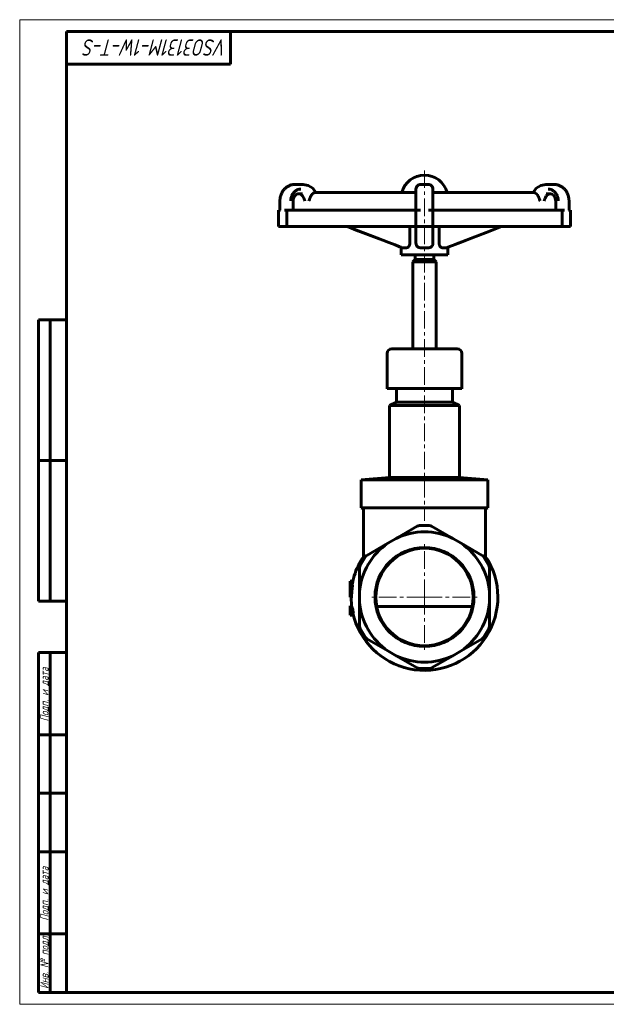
# Model space of a CAD drawing. Header units: millimetres. Extents: x 0 to 594, y 0 to 420.
# Tile 1 of 4: x 0 to 250, y 0 to 420. Entities that reach past the tile are written whole.
import ezdxf

# ---------------------------------------------------------------- set-up
doc = ezdxf.new("R2010")
doc.units = ezdxf.units.MM
for name, pattern in [('K5LT_AXLED', [12, 7.5, -1.5, 1.5, -1.5]), ('K5LT_BASIC', [0]), ('K5LT_THIN', [0])]:
    doc.linetypes.add(name, pattern=pattern)
doc.layers.add('Системный слой (1)', color=251, linetype='Continuous', true_color=0x6c6c6c)
doc.styles.add('KTEXTSTYLE', font='GOST_AU.SHX', dxfattribs={"width": 0.96, "height": 5})

# ---------------------------------------------------------------- blocks, each defined once
blk = doc.blocks.new('U27')
at = {"layer": 'Системный слой (1)', "color": 150, "linetype": 'K5LT_BASIC', "lineweight": 60, "true_color": 0x0080ff}
for p, q in [((144.65, 329.88), (139.85, 331.73)), ((152.46, 326.88), (144.65, 329.88)), ((157.61, 324.91), (152.46, 326.88)), ((160.19, 323.92), (157.61, 324.91)), ((161.47, 323.43), (160.19, 323.92)), ((162.12, 323.18), (161.47, 323.43)), ((162.44, 323.06), (162.12, 323.18)), ((162.6, 323), (162.44, 323.06)), ((162.68, 322.97), (162.6, 323)), ((162.72, 322.95), (162.68, 322.97)), ((162.74, 322.95), (162.72, 322.95)), ((162.75, 322.94), (162.74, 322.95)), ((162.76, 322.94), (162.75, 322.94)), ((162.77, 322.94), (162.76, 322.94)), ((162.78, 322.93), (162.77, 322.94)), ((162.77, 322.94), (162.77, 322.94)), ((162.77, 322.94), (162.77, 322.94)), ((163.28, 322.74), (162.78, 322.93))]:
    blk.add_line(p, q, dxfattribs=at)
blk = doc.blocks.new('U28')
at = {"layer": 'Системный слой (1)', "color": 150, "linetype": 'K5LT_BASIC', "lineweight": 60, "true_color": 0x0080ff}
for p, q in [((224.23, 343.87), (224.66, 344.73)), ((224.66, 344.73), (224.66, 344.74)), ((224.66, 344.74), (224.66, 344.74)), ((224.66, 344.74), (224.66, 344.74)), ((224.66, 344.74), (224.66, 344.74)), ((224.66, 344.74), (224.66, 344.74)), ((224.66, 344.74), (224.67, 344.74)), ((224.67, 344.74), (224.68, 344.75)), ((224.67, 344.74), (224.67, 344.74)), ((224.67, 344.74), (224.67, 344.74)), ((224.67, 344.74), (224.67, 344.74)), ((224.67, 344.74), (224.67, 344.74)), ((224.68, 344.75), (224.69, 344.77)), ((224.69, 344.77), (224.71, 344.8)), ((224.71, 344.8), (224.76, 344.86)), ((224.76, 344.86), (224.85, 344.97)), ((224.85, 344.97), (225.05, 345.18)), ((225.05, 345.18), (225.48, 345.48)), ((225.48, 345.48), (226.3, 345.72)), ((226.3, 345.72), (226.39, 345.73))]:
    blk.add_line(p, q, dxfattribs=at)
blk = doc.blocks.new('U29')
at = {"layer": 'Системный слой (1)', "color": 150, "linetype": 'K5LT_BASIC', "lineweight": 60, "true_color": 0x0080ff}
for start, end in [(150.8291, 167.4828), (192.5555, 29.1121), (180.1674, 188.829)]:
    blk.add_arc((172.76, 173.73), 31.3, start, end, dxfattribs=at)
blk = doc.blocks.new('U30')
at = {"layer": 'Системный слой (1)', "color": 150, "linetype": 'K5LT_BASIC', "lineweight": 60, "true_color": 0x0080ff}
for p, q in [((220.47, 348.08), (222.37, 349.3)), ((222.37, 349.3), (224.54, 349.73)), ((224.54, 349.73), (224.55, 349.73)), ((224.55, 349.73), (224.55, 349.73)), ((219.08, 346.24), (220.47, 348.08))]:
    blk.add_line(p, q, dxfattribs=at)
blk = doc.blocks.new('U31')
at = {"layer": 'Системный слой (1)', "color": 150, "linetype": 'K5LT_BASIC', "lineweight": 60, "true_color": 0x0080ff}
for p, q in [((141.85, 178.6), (141.84, 178.55)), ((141.89, 178.82), (141.85, 178.6)), ((141.9, 178.93), (141.89, 178.82)), ((141.91, 178.98), (141.9, 178.93)), ((141.92, 179.01), (141.91, 178.98)), ((141.97, 179.31), (141.92, 179.02)), ((141.92, 179.02), (141.92, 179.01)), ((142.01, 179.53), (141.97, 179.31)), ((142.03, 179.64), (142.01, 179.53)), ((142.04, 179.7), (142.03, 179.64)), ((142.05, 179.72), (142.04, 179.7)), ((142.16, 180.26), (142.05, 179.74)), ((142.05, 179.74), (142.05, 179.72))]:
    blk.add_line(p, q, dxfattribs=at)
blk = doc.blocks.new('U32')
at = {"layer": 'Системный слой (1)', "color": 150, "linetype": 'K5LT_BASIC', "lineweight": 60, "true_color": 0x0080ff}
for p, q in [((144.35, 330), (139.85, 331.73)), ((148.87, 328.26), (144.35, 330)), ((153.37, 326.53), (148.87, 328.26)), ((159.79, 324.07), (159.78, 324.08)), ((160.55, 323.78), (159.79, 324.07)), ((161.3, 323.5), (160.55, 323.78)), ((162.04, 323.22), (161.3, 323.5))]:
    blk.add_line(p, q, dxfattribs=at)
blk = doc.blocks.new('U33')
at = {"layer": 'Системный слой (1)', "color": 150, "linetype": 'K5LT_BASIC', "lineweight": 60, "true_color": 0x0080ff}
for p, q in [((120.98, 349.73), (120.97, 349.73)), ((123.16, 349.3), (120.98, 349.73)), ((120.98, 349.73), (120.98, 349.73)), ((125.06, 348.08), (123.16, 349.3)), ((126.45, 346.24), (125.06, 348.08))]:
    blk.add_line(p, q, dxfattribs=at)
blk = doc.blocks.new('U34')
at = {"layer": 'Системный слой (1)', "color": 150, "linetype": 'K5LT_BASIC', "lineweight": 60, "true_color": 0x0080ff}
for p, q in [((168.76, 317.73), (172.76, 317.73)), ((172.76, 317.73), (176.76, 317.73))]:
    blk.add_line(p, q, dxfattribs=at)
blk = doc.blocks.new('U35')
at = {"layer": 'Системный слой (1)', "color": 150, "linetype": 'K5LT_BASIC', "lineweight": 60, "true_color": 0x0080ff}
for p, q in [((224.76, 345.73), (226.38, 345.73)), ((226.39, 345.73), (226.39, 345.73)), ((226.39, 345.73), (226.39, 345.73)), ((226.39, 345.73), (226.49, 345.73))]:
    blk.add_line(p, q, dxfattribs=at)
blk = doc.blocks.new('U36')
at = {"layer": 'Системный слой (1)', "color": 150, "linetype": 'K5LT_BASIC', "lineweight": 60, "true_color": 0x0080ff}
for p, q in [((192.8, 326.78), (200.61, 329.78)), ((200.61, 329.78), (205.68, 331.73)), ((183.49, 323.22), (184.65, 323.66)), ((184.65, 323.66), (185.83, 324.11)), ((185.83, 324.11), (188.15, 325)), ((188.15, 325), (192.8, 326.78)), ((182.24, 322.74), (182.3, 322.77)), ((182.3, 322.77), (182.31, 322.77)), ((182.31, 322.77), (182.31, 322.77)), ((182.31, 322.77), (182.31, 322.77)), ((182.31, 322.77), (182.32, 322.77)), ((182.32, 322.77), (182.32, 322.77)), ((182.32, 322.77), (182.33, 322.77)), ((182.33, 322.77), (182.34, 322.78)), ((182.34, 322.78), (182.38, 322.79)), ((182.38, 322.79), (182.44, 322.82)), ((182.44, 322.82), (182.57, 322.86)), ((182.57, 322.86), (182.82, 322.96)), ((182.82, 322.96), (183.34, 323.16)), ((183.34, 323.16), (183.49, 323.22))]:
    blk.add_line(p, q, dxfattribs=at)
blk = doc.blocks.new('U37')
at = {"layer": 'Системный слой (1)', "color": 150, "linetype": 'K5LT_BASIC', "lineweight": 60, "true_color": 0x0080ff}
for p, q in [((179.02, 330.57), (179.03, 330.8)), ((179.03, 330.84), (179.04, 330.88)), ((179.03, 330.82), (179.03, 330.84)), ((179.03, 330.81), (179.03, 330.82)), ((179.03, 330.8), (179.03, 330.81)), ((179.04, 330.88), (179.05, 330.96)), ((179.05, 330.96), (179.06, 331.02)), ((179.06, 331.04), (179.07, 331.06)), ((179.06, 331.03), (179.06, 331.04)), ((179.06, 331.02), (179.06, 331.03)), ((179.07, 331.1), (179.09, 331.17)), ((179.07, 331.06), (179.07, 331.1)), ((179.09, 331.17), (179.11, 331.24)), ((179.11, 331.25), (179.12, 331.27)), ((179.11, 331.24), (179.11, 331.25)), ((179.11, 331.24), (179.11, 331.24)), ((179.12, 331.27), (179.13, 331.31)), ((179.13, 331.31), (179.16, 331.39)), ((179.16, 331.39), (179.19, 331.49)), ((179.19, 331.5), (179.2, 331.51)), ((179.19, 331.49), (179.19, 331.5)), ((179.2, 331.51), (179.21, 331.53)), ((179.21, 331.53), (179.22, 331.57)), ((179.22, 331.57), (179.26, 331.65)), ((179.26, 331.65), (179.29, 331.73))]:
    blk.add_line(p, q, dxfattribs=at)
blk = doc.blocks.new('U38')
at = {"layer": 'Системный слой (1)', "color": 150, "linetype": 'K5LT_BASIC', "lineweight": 60, "true_color": 0x0080ff}
for p, q in [((119.04, 345.73), (119.14, 345.73)), ((119.14, 345.73), (119.14, 345.73)), ((119.14, 345.73), (120.77, 345.73))]:
    blk.add_line(p, q, dxfattribs=at)
blk = doc.blocks.new('U39')
at = {"layer": 'Системный слой (1)', "color": 150, "linetype": 'K5LT_BASIC', "lineweight": 60, "true_color": 0x0080ff}
for p, q in [((119.96, 345.53), (119.14, 345.73)), ((120.74, 344.9), (119.96, 345.53)), ((121.29, 343.87), (120.74, 344.9))]:
    blk.add_line(p, q, dxfattribs=at)
blk = doc.blocks.new('U40')
at = {"layer": 'Системный слой (1)', "color": 150, "linetype": 'K5LT_BASIC', "lineweight": 60, "true_color": 0x0080ff}
for p, q in [((145.81, 189.56), (145.43, 188.97)), ((146.25, 190.11), (145.81, 189.56)), ((146.76, 190.6), (146.25, 190.11)), ((145.43, 188.97), (145.43, 188.97)), ((145.43, 188.97), (145.43, 188.97)), ((145.43, 188.97), (145.43, 188.97))]:
    blk.add_line(p, q, dxfattribs=at)
blk = doc.blocks.new('U41')
at = {"layer": 'Системный слой (1)', "color": 150, "linetype": 'K5LT_BASIC', "lineweight": 60, "true_color": 0x0080ff}
for p, q in [((166.27, 331.65), (166.23, 331.73)), ((166.3, 331.57), (166.27, 331.65)), ((166.32, 331.53), (166.3, 331.57)), ((166.33, 331.51), (166.32, 331.53)), ((166.33, 331.5), (166.33, 331.51)), ((166.34, 331.49), (166.33, 331.5)), ((166.37, 331.39), (166.34, 331.49)), ((166.4, 331.31), (166.37, 331.39)), ((166.41, 331.27), (166.4, 331.31)), ((166.41, 331.25), (166.41, 331.27)), ((166.42, 331.24), (166.41, 331.25)), ((166.44, 331.17), (166.42, 331.24)), ((166.42, 331.24), (166.42, 331.24)), ((166.45, 331.1), (166.44, 331.17)), ((166.46, 331.06), (166.45, 331.1)), ((166.46, 331.04), (166.46, 331.06)), ((166.47, 331.03), (166.46, 331.04)), ((166.47, 331.02), (166.47, 331.03)), ((166.48, 330.96), (166.47, 331.02)), ((166.49, 330.88), (166.48, 330.96)), ((166.49, 330.84), (166.49, 330.88)), ((166.49, 330.82), (166.49, 330.84)), ((166.5, 330.81), (166.49, 330.82)), ((166.5, 330.8), (166.5, 330.81)), ((166.51, 330.57), (166.5, 330.8))]:
    blk.add_line(p, q, dxfattribs=at)
blk = doc.blocks.new('U42')
at = {"layer": 'Системный слой (1)', "color": 150, "linetype": 'K5LT_BASIC', "lineweight": 60, "true_color": 0x0080ff}
for p, q in [((192.4, 326.62), (199.03, 329.17)), ((199.03, 329.17), (205.68, 331.73)), ((185.75, 324.08), (192.4, 326.62)), ((182.76, 322.94), (183.49, 323.22))]:
    blk.add_line(p, q, dxfattribs=at)
blk = doc.blocks.new('U43')
at = {"layer": 'Системный слой (1)', "color": 150, "linetype": 'K5LT_BASIC', "lineweight": 60, "true_color": 0x0080ff}
for p, q in [((157.81, 255.45), (172.76, 255.45)), ((172.76, 255.45), (187.71, 255.45))]:
    blk.add_line(p, q, dxfattribs=at)
blk = doc.blocks.new('U44')
at = {"layer": 'Системный слой (1)', "color": 150, "linetype": 'K5LT_BASIC', "lineweight": 60, "true_color": 0x0080ff}
for p, q in [((160.87, 256.82), (172.76, 256.82)), ((172.76, 256.82), (184.66, 256.82))]:
    blk.add_line(p, q, dxfattribs=at)
blk = doc.blocks.new('U45')
at = {"layer": 'Системный слой (1)', "color": 150, "linetype": 'K5LT_BASIC', "lineweight": 60, "true_color": 0x0080ff}
for p, q in [((156.87, 262.61), (172.76, 262.61)), ((172.76, 262.61), (188.66, 262.61))]:
    blk.add_line(p, q, dxfattribs=at)
blk = doc.blocks.new('U46')
at = {"layer": 'Системный слой (1)', "color": 150, "linetype": 'K5LT_BASIC', "lineweight": 60, "true_color": 0x0080ff}
for p, q in [((167.76, 316.73), (172.76, 316.73)), ((172.76, 316.73), (177.76, 316.73))]:
    blk.add_line(p, q, dxfattribs=at)
blk = doc.blocks.new('U47')
at = {"layer": 'Системный слой (1)', "color": 150, "linetype": 'K5LT_BASIC', "lineweight": 60, "true_color": 0x0080ff}
for p, q in [((120.98, 349.73), (120.97, 349.73)), ((123.16, 349.3), (120.98, 349.73)), ((120.98, 349.73), (120.98, 349.73)), ((125.06, 348.08), (123.16, 349.3)), ((126.45, 346.24), (125.06, 348.08))]:
    blk.add_line(p, q, dxfattribs=at)
blk = doc.blocks.new('U48')
at = {"layer": 'Системный слой (1)', "color": 150, "linetype": 'K5LT_BASIC', "lineweight": 60, "true_color": 0x0080ff}
for p, q in [((226.49, 345.73), (226.49, 345.73)), ((226.49, 345.73), (227.55, 345.39)), ((227.55, 345.39), (228.46, 344.32)), ((228.46, 344.32), (228.82, 342.73))]:
    blk.add_line(p, q, dxfattribs=at)
blk = doc.blocks.new('U49')
at = {"layer": 'Системный слой (1)', "color": 30, "linetype": 'K5LT_AXLED', "lineweight": 18, "true_color": 0xff8000}
for q in [(172.76, 196.84), (149.65, 173.73), (195.88, 173.73), (172.76, 150.61)]:
    blk.add_line((172.76, 173.73), q, dxfattribs=at)
blk = doc.blocks.new('U50')
at = {"color": 7, "linetype": 'K5LT_THIN', "lineweight": 18}
for p, q in [((0, 0), (0, 420)), ((0, 420), (594, 420)), ((594, 0), (0, 0))]:
    blk.add_line(p, q, dxfattribs=at)
at = {"color": 150, "linetype": 'K5LT_BASIC', "lineweight": 60, "true_color": 0x0080ff}
for p, q in [((20, 5), (20, 415)), ((20, 415), (589, 415)), ((90, 415), (90, 401)), ((90, 401), (20, 401)), ((8, 172), (8, 292)), ((20, 292), (8, 292)), ((13, 172), (13, 292)), ((20, 232), (8, 232)), ((20, 172), (8, 172)), ((8, 5), (8, 150)), ((20, 150), (8, 150)), ((13, 5), (13, 150)), ((20, 115), (8, 115)), ((20, 90), (8, 90)), ((20, 65), (8, 65)), ((20, 30), (8, 30)), ((20, 5), (8, 5)), ((589, 5), (20, 5))]:
    blk.add_line(p, q, dxfattribs=at)
at = {"color": 7, "attachment_point": 1, "style": 'KTEXTSTYLE'}
for s, insert, char_height, rotation in [('\\H5.0;\\W1.000;\\Q15;\\Q15;\\W0.965;\\H7.00;VSO3131M-1W-T-S', (88.5, 404.64), 7, 180), ('\\H5.0;\\W1.000;\\Q15;\\Q15;\\W0.965;\\H3.50;Подп. и дата', (8.82, 120.66), 3.5, 90), ('\\H5.0;\\W1.000;\\Q15;\\Q15;\\W0.965;\\H3.50;Подп. и дата', (8.82, 35.66), 3.5, 90), ('\\H5.0;\\W1.000;\\Q15;\\Q15;\\W0.965;\\H3.50;Инв. № подл.', (8.82, 6.57), 3.5, 90)]:
    blk.add_mtext(s, dxfattribs=dict(at, insert=insert, char_height=char_height, rotation=rotation))

msp = doc.modelspace()

# ---------------------------------------------------------------- linework, layer by layer
at = {"layer": 'Системный слой (1)', "color": 30, "linetype": 'K5LT_AXLED', "lineweight": 18, "true_color": 0xff8000}
msp.add_line((172.764, 355.727), (172.764, 206.227), dxfattribs=at)
at = {"layer": 'Системный слой (1)', "color": 150, "linetype": 'K5LT_BASIC', "lineweight": 60, "true_color": 0x0080ff}
for p, q in [((117.408, 349.727), (117.409, 349.727)), ((119.036, 349.727), (117.409, 349.727)), ((120.972, 349.727), (119.036, 349.727)), ((120.972, 349.727), (120.974, 349.727)), ((174.391, 349.727), (171.137, 349.727)), ((224.555, 349.727), (224.553, 349.727)), ((226.491, 349.727), (224.555, 349.727)), ((228.118, 349.727), (226.491, 349.727)), ((228.119, 349.727), (228.118, 349.727)), ((119.036, 345.727), (119.036, 345.727)), ((169.137, 346.244), (126.038, 346.244)), ((169.137, 347.727), (169.137, 347.727)), ((169.137, 342.727), (169.137, 347.727)), ((169.137, 347.727), (169.137, 347.727)), ((169.137, 347.727), (169.137, 347.727)), ((176.39, 347.727), (176.39, 347.685)), ((176.39, 347.727), (176.39, 347.685)), ((176.39, 347.727), (176.39, 347.685)), ((176.39, 345.852), (176.39, 347.727)), ((176.39, 342.727), (176.39, 347.727)), ((176.39, 347.727), (176.39, 347.727)), ((219.489, 346.244), (176.39, 346.244)), ((111.077, 338.727), (111.077, 342.727)), ((116.704, 342.727), (116.704, 338.727)), ((169.137, 338.727), (169.137, 342.727)), ((176.39, 342.727), (176.39, 338.727)), ((228.823, 338.727), (228.823, 342.727)), ((234.45, 342.727), (234.45, 338.727)), ((111.322, 338.727), (110.41, 338.727)), ((110.41, 338.727), (110.41, 331.727)), ((112.997, 338.727), (114.037, 338.727)), ((114.037, 338.727), (169.137, 338.727)), ((114.037, 338.727), (114.037, 331.727)), ((169.137, 338.727), (169.137, 331.727)), ((171.089, 338.727), (169.137, 338.727)), ((174.438, 338.727), (176.39, 338.727)), ((176.39, 338.727), (176.39, 331.727)), ((176.39, 338.727), (231.49, 338.727)), ((231.49, 338.727), (231.49, 331.727)), ((232.531, 338.727), (231.49, 338.727)), ((234.205, 338.727), (235.117, 338.727)), ((235.117, 338.727), (235.117, 331.727)), ((114.037, 331.727), (110.41, 331.727)), ((169.137, 331.727), (114.037, 331.727)), ((166.506, 324.655), (166.506, 330.575)), ((176.39, 331.727), (169.137, 331.727)), ((169.137, 324.655), (169.137, 331.727)), ((231.49, 331.727), (176.39, 331.727)), ((176.39, 324.655), (176.39, 331.727)), ((179.021, 324.655), (179.021, 330.575)), ((235.117, 331.727), (231.49, 331.727)), ((162.764, 322.939), (162.764, 319.727)), ((182.764, 319.727), (162.764, 319.727)), ((165.103, 322.727), (163.367, 322.727)), ((168.764, 317.727), (168.764, 319.727)), ((174.5, 322.727), (171.027, 322.727)), ((176.764, 317.727), (176.764, 319.727)), ((182.161, 322.727), (180.424, 322.727)), ((182.764, 322.939), (182.764, 319.727)), ((168.764, 317.727), (167.764, 316.727)), ((167.764, 279.65), (167.764, 316.727)), ((176.764, 317.727), (177.764, 316.727)), ((177.764, 279.65), (177.764, 316.727)), ((156.869, 262.607), (156.869, 277.65)), ((158.869, 279.65), (172.764, 279.65)), ((172.764, 279.65), (186.658, 279.65)), ((188.658, 262.607), (188.658, 277.65)), ((160.869, 256.824), (160.869, 262.607)), ((184.658, 256.824), (184.658, 262.607)), ((160.869, 256.824), (157.814, 255.449)), ((184.658, 256.824), (187.713, 255.449)), ((157.814, 224.778), (157.814, 255.449)), ((187.713, 224.778), (187.713, 255.449)), ((157.814, 224.778), (145.764, 223.723)), ((145.764, 211.723), (145.764, 223.723)), ((145.764, 223.723), (199.764, 223.723)), ((157.814, 224.778), (172.764, 224.778)), ((172.764, 224.778), (187.713, 224.778)), ((187.713, 224.778), (199.764, 223.723)), ((199.764, 211.723), (199.764, 223.723)), ((145.764, 211.723), (172.764, 211.723)), ((146.764, 190.765), (146.764, 210.723)), ((172.764, 211.723), (199.763, 211.723)), ((198.764, 190.767), (198.764, 210.723)), ((160.674, 198.747), (169.701, 203.959)), ((174.826, 204.227), (170.701, 204.227)), ((175.826, 203.959), (184.853, 198.747)), ((160.674, 198.747), (157.14, 196.707)), ((188.387, 196.707), (184.853, 198.747)), ((148.113, 191.495), (157.14, 196.707)), ((188.387, 196.707), (197.414, 191.495)), ((147.381, 190.763), (145.319, 187.191)), ((200.208, 187.191), (198.146, 190.763)), ((198.764, 190.767), (198.764, 190.767)), ((145.051, 175.767), (145.051, 186.191)), ((200.476, 186.191), (200.476, 175.767)), ((141.051, 180.447), (141.051, 180.51)), ((142.215, 180.51), (141.051, 180.51)), ((141.051, 180.265), (141.051, 180.447)), ((141.051, 178.546), (141.051, 180.265)), ((141.051, 178.482), (141.051, 178.546)), ((142.074, 178.546), (141.051, 178.546)), ((141.051, 178.3), (141.051, 178.482)), ((141.051, 173.881), (141.051, 178.3)), ((142.163, 180.265), (142.202, 180.447)), ((141.051, 173.635), (141.051, 173.881)), ((141.625, 173.635), (141.051, 173.635)), ((145.051, 175.767), (145.051, 171.687)), ((200.476, 171.687), (200.476, 175.767)), ((141.696, 169.923), (141.051, 169.923)), ((141.051, 168.923), (141.051, 169.923)), ((142.056, 168.923), (141.051, 168.923)), ((141.051, 166.923), (141.051, 168.923)), ((145.051, 161.263), (145.051, 171.687)), ((152.366, 169.727), (193.162, 169.727)), ((200.476, 171.687), (200.476, 161.263)), ((141.051, 165.923), (141.051, 166.923)), ((142.436, 166.923), (141.051, 166.923)), ((142.452, 165.923), (141.051, 165.923)), ((145.319, 160.263), (147.381, 156.691)), ((198.146, 156.691), (200.208, 160.263)), ((157.14, 150.747), (148.113, 155.959)), ((197.414, 155.959), (188.387, 150.747)), ((157.14, 150.747), (160.674, 148.707)), ((169.701, 143.495), (160.674, 148.707)), ((184.853, 148.707), (175.826, 143.495)), ((184.853, 148.707), (188.387, 150.747)), ((170.701, 143.227), (174.826, 143.227))]:
    msp.add_line(p, q, dxfattribs=at)
for radius in [21.118, 20.786]:
    msp.add_circle((172.764, 173.727), radius, dxfattribs=at)
for centre, radius, start, end in [((172.764, 343.727), 10, 90, 165.42265), ((172.764, 343.727), 10, 14.57735, 90), ((171.137, 347.727), 2, 90, 180), ((174.391, 347.727), 2, 0, 90), ((174.391, 347.727), 2, 358.80974, 0), ((158.869, 277.65), 2, 90, 180), ((186.658, 277.65), 2, 0, 90), ((145.764, 210.723), 1, 0, 90), ((199.764, 210.723), 1, 90, 180), ((170.701, 202.227), 2, 90, 120), ((174.826, 202.227), 2, 60, 90), ((172.764, 173.727), 27.788, 64.21018, 115.78982), ((172.764, 173.727), 27.788, 124.21018, 175.78982), ((172.764, 173.727), 27.788, 4.21018, 55.78982), ((149.113, 189.763), 2, 120, 150), ((196.414, 189.763), 2, 30, 60), ((147.051, 186.191), 2, 150, 180), ((198.476, 186.191), 2, 0, 30), ((172.764, 173.727), 31.081, 188.89174, 192.64536), ((172.764, 173.727), 27.788, 184.21018, 235.78982), ((172.764, 173.727), 27.788, 304.21018, 355.78982), ((147.051, 161.263), 2, 180, 210), ((198.476, 161.263), 2, 330, 0), ((149.113, 157.691), 2, 210, 240), ((196.414, 157.691), 2, 300, 330), ((172.764, 173.727), 27.788, 244.21018, 295.78982), ((170.701, 145.227), 2, 240, 270), ((174.826, 145.227), 2, 270, 300)]:
    msp.add_arc(centre, radius, start, end, dxfattribs=at)
msp.add_ellipse((150.685, 186.052), major_axis=(-3, 5.196), ratio=0.9997236, start_param=0.1665493, end_param=0.5381777, dxfattribs=at)
for points, knots in [([(111.077, 342.727), (111.077, 342.814), (111.079, 342.902), (111.087, 343.143), (111.097, 343.296), (111.137, 343.725), (111.178, 344.001), (111.285, 344.527), (111.349, 344.778), (111.501, 345.262), (111.587, 345.496), (111.781, 345.948), (111.886, 346.165), (112.115, 346.58), (112.237, 346.778), (112.496, 347.154), (112.632, 347.333), (112.917, 347.67), (113.065, 347.83), (113.371, 348.128), (113.528, 348.267), (113.849, 348.524), (114.012, 348.642), (114.348, 348.861), (114.521, 348.963), (114.871, 349.146), (115.05, 349.228), (115.412, 349.374), (115.595, 349.438), (115.961, 349.545), (116.144, 349.59), (116.512, 349.66), (116.697, 349.685), (117.05, 349.718), (117.217, 349.726), (117.392, 349.727), (117.4, 349.727), (117.408, 349.727)], [0, 0, 0, 0, 0.4366435, 0.4366435, 1.2007696, 1.2007696, 2.5877959, 2.5877959, 3.8839575, 3.8839575, 5.1390961, 5.1390961, 6.3603279, 6.3603279, 7.5473062, 7.5473062, 8.6974689, 8.6974689, 9.8176417, 9.8176417, 10.9115367, 10.9115367, 11.9607192, 11.9607192, 13.014063, 13.014063, 14.0507702, 14.0507702, 15.0718069, 15.0718069, 16.0710427, 16.0710427, 17.0666014, 17.0666014, 17.9562927, 17.9562927, 17.9982529, 17.9982529, 17.9982529, 17.9982529]), ([(169.137, 347.727), (169.137, 347.727), (169.137, 347.727), (169.137, 347.727), (169.137, 347.727), (169.142, 347.815), (169.142, 347.903), (169.166, 348.079), (169.183, 348.166), (169.231, 348.34), (169.261, 348.426), (169.333, 348.596), (169.375, 348.679), (169.472, 348.839), (169.526, 348.916), (169.645, 349.063), (169.71, 349.132), (169.85, 349.261), (169.924, 349.32), (170.08, 349.427), (170.161, 349.475), (170.33, 349.559), (170.416, 349.595), (170.592, 349.653), (170.681, 349.676), (170.86, 349.709), (170.949, 349.72), (171.071, 349.726), (171.103, 349.727), (171.136, 349.727), (171.136, 349.727), (171.137, 349.727)], [0, 0, 0, 0, 0.0004864, 0.0004864, 0.0006289, 0.0006289, 1.2624907, 1.2624907, 2.5385593, 2.5385593, 3.8448075, 3.8448075, 5.1757351, 5.1757351, 6.5239541, 6.5239541, 7.8815931, 7.8815931, 9.240449, 9.240449, 10.5922135, 10.5922135, 11.9287228, 11.9287228, 13.2441485, 13.2441485, 14.5347951, 14.5347951, 14.99391, 14.99391, 15, 15, 15, 15]), ([(170.856, 349.707), (170.875, 349.71), (170.893, 349.712), (170.931, 349.716), (170.949, 349.718), (170.987, 349.721), (171.005, 349.722), (171.043, 349.725), (171.062, 349.725), (171.099, 349.726), (171.118, 349.727), (171.137, 349.727)], [0, 0, 0, 0, 0.8990893, 0.8990893, 1.7981787, 1.7981787, 2.697268, 2.697268, 3.5963573, 3.5963573, 4.4954466, 4.4954466, 4.4954466, 4.4954466]), ([(174.671, 349.707), (174.652, 349.71), (174.634, 349.712), (174.597, 349.716), (174.578, 349.718), (174.54, 349.721), (174.522, 349.722), (174.484, 349.725), (174.466, 349.725), (174.428, 349.726), (174.409, 349.727), (174.391, 349.727)], [0, 0, 0, 0, 1.0963194, 1.0963194, 2.1926388, 2.1926388, 3.2889583, 3.2889583, 4.3852777, 4.3852777, 5.4815971, 5.4815971, 5.4815971, 5.4815971]), ([(176.39, 347.727), (176.39, 347.813), (176.385, 347.903), (176.361, 348.079), (176.344, 348.166), (176.296, 348.34), (176.266, 348.426), (176.194, 348.596), (176.152, 348.679), (176.055, 348.839), (176.001, 348.916), (175.882, 349.063), (175.817, 349.132), (175.677, 349.261), (175.603, 349.32), (175.447, 349.427), (175.366, 349.475), (175.197, 349.559), (175.111, 349.595), (174.935, 349.653), (174.846, 349.676), (174.667, 349.709), (174.578, 349.72), (174.456, 349.726), (174.424, 349.727), (174.391, 349.727), (174.391, 349.727), (174.391, 349.727)], [0, 0, 0, 0, 1.2624907, 1.2624907, 2.5385593, 2.5385593, 3.8448075, 3.8448075, 5.1757351, 5.1757351, 6.5239541, 6.5239541, 7.8815931, 7.8815931, 9.240449, 9.240449, 10.5922135, 10.5922135, 11.9287228, 11.9287228, 13.2441485, 13.2441485, 14.5347951, 14.5347951, 14.99391, 14.99391, 15, 15, 15, 15]), ([(234.45, 342.727), (234.45, 342.814), (234.448, 342.902), (234.44, 343.143), (234.431, 343.296), (234.39, 343.725), (234.349, 344.001), (234.242, 344.527), (234.178, 344.778), (234.026, 345.262), (233.94, 345.496), (233.747, 345.948), (233.641, 346.165), (233.412, 346.58), (233.29, 346.778), (233.031, 347.154), (232.895, 347.333), (232.61, 347.67), (232.462, 347.83), (232.156, 348.128), (231.999, 348.267), (231.678, 348.524), (231.515, 348.642), (231.179, 348.861), (231.007, 348.963), (230.656, 349.146), (230.477, 349.228), (230.115, 349.374), (229.932, 349.438), (229.566, 349.545), (229.383, 349.59), (229.015, 349.66), (228.83, 349.685), (228.477, 349.718), (228.31, 349.726), (228.135, 349.727), (228.127, 349.727), (228.119, 349.727)], [0, 0, 0, 0, 0.4366435, 0.4366435, 1.2007696, 1.2007696, 2.5877959, 2.5877959, 3.8839575, 3.8839575, 5.1390961, 5.1390961, 6.3603279, 6.3603279, 7.5473062, 7.5473062, 8.6974689, 8.6974689, 9.8176417, 9.8176417, 10.9115367, 10.9115367, 11.9607192, 11.9607192, 13.014063, 13.014063, 14.0507702, 14.0507702, 15.0718069, 15.0718069, 16.0710427, 16.0710427, 17.0666014, 17.0666014, 17.9562927, 17.9562927, 17.9982529, 17.9982529, 17.9982529, 17.9982529]), ([(234.45, 342.727), (234.45, 342.814), (234.448, 342.902), (234.44, 343.143), (234.431, 343.296), (234.39, 343.725), (234.349, 344.001), (234.242, 344.527), (234.178, 344.778), (234.026, 345.262), (233.94, 345.496), (233.747, 345.948), (233.641, 346.165), (233.412, 346.58), (233.29, 346.778), (233.031, 347.154), (232.895, 347.333), (232.61, 347.67), (232.462, 347.83), (232.156, 348.128), (231.999, 348.267), (231.678, 348.524), (231.515, 348.642), (231.179, 348.861), (231.007, 348.963), (230.656, 349.146), (230.477, 349.228), (230.115, 349.374), (229.932, 349.438), (229.566, 349.545), (229.383, 349.59), (229.015, 349.66), (228.83, 349.685), (228.477, 349.718), (228.31, 349.726), (228.135, 349.727), (228.127, 349.727), (228.119, 349.727)], [0, 0, 0, 0, 0.4366435, 0.4366435, 1.2007696, 1.2007696, 2.5877959, 2.5877959, 3.8839575, 3.8839575, 5.1390961, 5.1390961, 6.3603279, 6.3603279, 7.5473062, 7.5473062, 8.6974689, 8.6974689, 9.8176417, 9.8176417, 10.9115367, 10.9115367, 11.9607192, 11.9607192, 13.014063, 13.014063, 14.0507702, 14.0507702, 15.0718069, 15.0718069, 16.0710427, 16.0710427, 17.0666014, 17.0666014, 17.9562927, 17.9562927, 17.9982529, 17.9982529, 17.9982529, 17.9982529]), ([(120.036, 347.727), (119.801, 347.727), (119.362, 347.685), (118.756, 347.519), (118.219, 347.281), (117.722, 346.971), (117.26, 346.584), (116.844, 346.128), (116.488, 345.621), (116.198, 345.074), (115.98, 344.516), (115.826, 343.951), (115.741, 343.437), (115.709, 343.025), (115.704, 342.808), (115.704, 342.727)], [0, 0, 0, 0, 0.103526, 0.1935255, 0.2740479, 0.356888, 0.4420617, 0.5252116, 0.6089677, 0.690863, 0.7695728, 0.8421882, 0.9169614, 0.9688952, 1, 1, 1, 1]), ([(116.704, 342.727), (116.704, 342.865), (116.712, 343.004), (116.741, 343.271), (116.763, 343.4), (116.817, 343.647), (116.849, 343.765), (116.924, 343.99), (116.965, 344.097), (117.055, 344.3), (117.104, 344.396), (117.206, 344.574), (117.259, 344.658), (117.37, 344.814), (117.426, 344.886), (117.542, 345.019), (117.601, 345.08), (117.715, 345.189), (117.771, 345.238), (117.886, 345.329), (117.946, 345.371), (118.065, 345.448), (118.124, 345.482), (118.213, 345.528), (118.242, 345.543), (118.301, 345.569), (118.329, 345.582), (118.411, 345.615), (118.465, 345.633), (118.568, 345.664), (118.617, 345.677), (118.708, 345.697), (118.752, 345.704), (118.832, 345.715), (118.867, 345.719), (118.939, 345.724), (118.977, 345.726), (119.022, 345.727), (119.029, 345.727), (119.036, 345.727), (119.036, 345.727), (119.036, 345.727)], [0, 0, 0, 0, 1.3104073, 1.3104073, 2.5517092, 2.5517092, 3.7415982, 3.7415982, 4.8808734, 4.8808734, 5.9785783, 5.9785783, 7.0312176, 7.0312176, 8.0450909, 8.0450909, 9.0242746, 9.0242746, 9.9115589, 9.9115589, 10.8344902, 10.8344902, 11.7292776, 11.7292776, 12.1798647, 12.1798647, 12.6073033, 12.6073033, 13.413758, 13.413758, 14.1453017, 14.1453017, 14.8044185, 14.8044185, 15.3274199, 15.3274199, 15.8963181, 15.8963181, 15.9997972, 15.9997972, 16, 16, 16, 16]), ([(124.009, 344.244), (124.015, 344.262), (124.028, 344.298), (124.05, 344.353), (124.073, 344.407), (124.097, 344.46), (124.121, 344.512), (124.147, 344.564), (124.174, 344.614), (124.201, 344.665), (124.229, 344.714), (124.258, 344.763), (124.286, 344.811), (124.316, 344.859), (124.35, 344.913), (124.398, 344.986), (124.471, 345.092), (124.569, 345.227), (124.648, 345.327), (124.731, 345.428), (124.81, 345.519), (124.918, 345.634), (125.001, 345.718), (125.059, 345.772), (125.095, 345.804), (125.118, 345.824), (125.134, 345.839), (125.145, 345.848), (125.15, 345.852)], [0, 0, 0, 0, 0.0313879, 0.0629107, 0.0943185, 0.1252023, 0.1558587, 0.186053, 0.2159856, 0.2455392, 0.2749982, 0.3039767, 0.3325773, 0.360524, 0.3882281, 0.4295305, 0.4911052, 0.5779007, 0.6724146, 0.6743312, 0.7671732, 0.8457068, 0.9045839, 0.9424733, 0.9652209, 0.9783213, 0.9899152, 1, 1, 1, 1]), ([(125.281, 345.954), (125.293, 345.962), (125.316, 345.977), (125.35, 346), (125.383, 346.021), (125.416, 346.041), (125.449, 346.06), (125.481, 346.079), (125.514, 346.096), (125.547, 346.113), (125.579, 346.128), (125.611, 346.143), (125.643, 346.157), (125.675, 346.169), (125.712, 346.183), (125.764, 346.201), (125.839, 346.221), (125.934, 346.239), (126.002, 346.243), (126.037, 346.244), (126.038, 346.244)], [0, 0, 0, 0, 0.01114294, 0.0220857, 0.03291257, 0.04361547, 0.05433654, 0.06516974, 0.07605466, 0.08697142, 0.09787121, 0.10878778, 0.11971995, 0.13069174, 0.14168515, 0.15899451, 0.1854517, 0.22405997, 0.2663659, 0.2671781, 0.2671781, 0.2671781, 0.2671781]), ([(169.137, 347.727), (169.137, 347.75), (169.137, 347.774), (169.139, 347.822), (169.14, 347.846), (169.143, 347.894), (169.146, 347.918), (169.151, 347.966), (169.154, 347.99), (169.161, 348.038), (169.165, 348.061), (169.169, 348.085)], [0, 0, 0, 0, 1.3541406, 1.3541406, 2.7082811, 2.7082811, 4.0624217, 4.0624217, 5.4165622, 5.4165622, 6.7707028, 6.7707028, 6.7707028, 6.7707028]), ([(169.137, 347.727), (169.137, 347.73), (169.137, 347.733), (169.137, 347.74), (169.137, 347.743), (169.137, 347.75), (169.137, 347.753), (169.137, 347.761), (169.137, 347.765), (169.137, 347.773), (169.137, 347.777), (169.137, 347.783), (169.137, 347.785), (169.138, 347.79), (169.138, 347.793), (169.138, 347.802), (169.138, 347.808), (169.139, 347.826), (169.14, 347.839), (169.141, 347.852), (169.141, 347.853), (169.142, 347.87), (169.143, 347.887), (169.146, 347.92), (169.148, 347.938), (169.151, 347.966), (169.152, 347.976), (169.154, 347.987)], [0, 0, 0, 0, 0.1907457, 0.1907457, 0.3814913, 0.3814913, 0.572237, 0.572237, 0.8135277, 0.8135277, 1.0548183, 1.0548183, 1.1528677, 1.1528677, 1.328182, 1.328182, 1.6788105, 1.6788105, 2.3800677, 2.3800677, 2.4425211, 2.4425211, 3.3800677, 3.3800677, 4.3800677, 4.3800677, 5, 5, 5, 5]), ([(169.137, 347.727), (169.137, 347.731), (169.137, 347.736), (169.137, 347.745), (169.137, 347.749), (169.137, 347.76), (169.137, 347.766), (169.137, 347.774), (169.137, 347.776), (169.137, 347.779), (169.137, 347.781), (169.137, 347.786), (169.138, 347.79), (169.138, 347.801), (169.138, 347.808), (169.139, 347.829), (169.14, 347.843), (169.142, 347.87), (169.143, 347.884), (169.145, 347.909), (169.146, 347.921), (169.147, 347.932)], [0, 0, 0, 0, 0.3276591, 0.3276591, 0.6553182, 0.6553182, 1.1150385, 1.1150385, 1.2244109, 1.2244109, 1.3587582, 1.3587582, 1.6274526, 1.6274526, 2.1648416, 2.1648416, 3.1648416, 3.1648416, 4.1648416, 4.1648416, 5, 5, 5, 5]), ([(176.39, 347.727), (176.39, 347.727), (176.39, 347.727), (176.39, 347.745), (176.39, 347.764), (176.389, 347.801), (176.388, 347.82), (176.386, 347.857), (176.385, 347.876), (176.382, 347.913), (176.38, 347.932), (176.376, 347.969), (176.373, 347.988), (176.371, 348.006)], [0, 0, 0, 0, 0.0014643, 0.0014643, 1.2705098, 1.2705098, 2.5410196, 2.5410196, 3.8115294, 3.8115294, 5.0820392, 5.0820392, 6.352549, 6.352549, 6.352549, 6.352549]), ([(176.39, 347.727), (176.39, 347.73), (176.39, 347.733), (176.39, 347.74), (176.39, 347.743), (176.39, 347.75), (176.39, 347.753), (176.39, 347.761), (176.39, 347.765), (176.39, 347.773), (176.39, 347.777), (176.39, 347.783), (176.39, 347.785), (176.39, 347.79), (176.389, 347.793), (176.389, 347.802), (176.389, 347.808), (176.388, 347.823), (176.388, 347.831), (176.387, 347.843), (176.387, 347.847), (176.386, 347.868), (176.384, 347.886), (176.381, 347.92), (176.379, 347.938), (176.376, 347.966), (176.375, 347.976), (176.373, 347.987)], [0, 0, 0, 0, 0.1907459, 0.1907459, 0.3814919, 0.3814919, 0.5722378, 0.5722378, 0.8135289, 0.8135289, 1.0548201, 1.0548201, 1.1528694, 1.1528694, 1.3281855, 1.3281855, 1.6788175, 1.6788175, 2.1569438, 2.1569438, 2.3800815, 2.3800815, 3.3800815, 3.3800815, 4.3800815, 4.3800815, 5, 5, 5, 5]), ([(176.39, 347.727), (176.39, 347.731), (176.39, 347.735), (176.39, 347.745), (176.39, 347.749), (176.39, 347.756), (176.39, 347.758), (176.39, 347.761), (176.39, 347.762), (176.39, 347.765), (176.39, 347.768), (176.39, 347.774), (176.39, 347.779), (176.39, 347.79), (176.389, 347.797), (176.389, 347.814), (176.388, 347.824), (176.388, 347.834)], [0, 0, 0, 0, 0.5013182, 0.5013182, 1.0026364, 1.0026364, 1.2404711, 1.2404711, 1.3628906, 1.3628906, 1.6077296, 1.6077296, 2.0974077, 2.0974077, 2.8974077, 2.8974077, 4, 4, 4, 4]), ([(220.246, 345.954), (220.234, 345.962), (220.211, 345.977), (220.177, 346), (220.144, 346.021), (220.111, 346.041), (220.079, 346.06), (220.046, 346.079), (220.013, 346.096), (219.98, 346.113), (219.948, 346.128), (219.916, 346.143), (219.884, 346.157), (219.852, 346.169), (219.815, 346.183), (219.763, 346.201), (219.688, 346.221), (219.593, 346.239), (219.525, 346.243), (219.49, 346.244), (219.489, 346.244)], [0, 0, 0, 0, 0.01114294, 0.0220857, 0.03291257, 0.04361547, 0.05433654, 0.06516974, 0.07605466, 0.08697142, 0.09787121, 0.10878778, 0.11971995, 0.13069174, 0.14168515, 0.15899451, 0.1854517, 0.22405997, 0.2663659, 0.2671781, 0.2671781, 0.2671781, 0.2671781]), ([(221.518, 344.244), (221.512, 344.262), (221.499, 344.298), (221.477, 344.353), (221.455, 344.407), (221.431, 344.46), (221.406, 344.512), (221.38, 344.564), (221.353, 344.614), (221.326, 344.665), (221.298, 344.714), (221.27, 344.763), (221.241, 344.811), (221.211, 344.859), (221.177, 344.913), (221.129, 344.986), (221.056, 345.092), (220.958, 345.227), (220.879, 345.327), (220.796, 345.428), (220.717, 345.519), (220.609, 345.634), (220.526, 345.718), (220.468, 345.772), (220.432, 345.804), (220.41, 345.824), (220.393, 345.839), (220.382, 345.848), (220.377, 345.852)], [0, 0, 0, 0, 0.0313878, 0.0629107, 0.0943185, 0.1252024, 0.1558588, 0.1860531, 0.2159857, 0.2455393, 0.2749983, 0.3039768, 0.3325774, 0.3605241, 0.3882282, 0.4295306, 0.4911053, 0.5779007, 0.6724147, 0.6743311, 0.7671729, 0.8457072, 0.9045848, 0.9424758, 0.9652263, 0.9783271, 0.9899191, 1, 1, 1, 1]), ([(225.491, 347.727), (225.726, 347.727), (226.165, 347.685), (226.771, 347.519), (227.308, 347.281), (227.805, 346.971), (228.268, 346.584), (228.683, 346.128), (229.039, 345.621), (229.329, 345.074), (229.547, 344.516), (229.701, 343.951), (229.786, 343.437), (229.818, 343.025), (229.823, 342.808), (229.823, 342.727)], [0, 0, 0, 0, 0.103526, 0.1935255, 0.2740479, 0.356888, 0.4420617, 0.5252116, 0.6089677, 0.690863, 0.7695728, 0.8421882, 0.9169614, 0.9688952, 1, 1, 1, 1]), ([(121.294, 343.867), (121.307, 343.828), (121.356, 343.679), (121.451, 343.41), (121.578, 343.071), (121.668, 342.839), (121.713, 342.727)], [0.23809405, 0.23809405, 0.23809405, 0.23809405, 0.31400455, 0.52635761, 0.76937691, 1, 1, 1, 1]), ([(124.009, 344.244), (123.984, 344.171), (123.925, 344.004), (123.822, 343.731), (123.692, 343.41), (123.548, 343.071), (123.447, 342.839), (123.398, 342.727)], [0, 0, 0, 0, 0.1354498, 0.3140045, 0.5263576, 0.7693769, 1, 1, 1, 1]), ([(221.518, 344.244), (221.543, 344.171), (221.602, 344.004), (221.705, 343.731), (221.835, 343.41), (221.979, 343.071), (222.08, 342.839), (222.129, 342.727)], [0, 0, 0, 0, 0.1354498, 0.3140045, 0.5263576, 0.7693769, 1, 1, 1, 1]), ([(224.233, 343.867), (224.22, 343.828), (224.171, 343.679), (224.077, 343.41), (223.949, 343.071), (223.859, 342.839), (223.814, 342.727)], [0.23809405, 0.23809405, 0.23809405, 0.23809405, 0.31400455, 0.52635761, 0.76937691, 1, 1, 1, 1]), ([(165.103, 322.727), (165.126, 322.727), (165.179, 322.729), (165.276, 322.741), (165.406, 322.774), (165.569, 322.841), (165.745, 322.95), (165.915, 323.096), (166.061, 323.261), (166.18, 323.433), (166.276, 323.608), (166.353, 323.785), (166.413, 323.963), (166.455, 324.135), (166.485, 324.304), (166.502, 324.476), (166.506, 324.594), (166.506, 324.655)], [0, 0, 0, 0, 0.0347004, 0.0802803, 0.1453601, 0.2272652, 0.3204178, 0.4118766, 0.497398, 0.5723564, 0.6407937, 0.7082116, 0.7713184, 0.8303911, 0.8843145, 0.9408447, 1, 1, 1, 1]), ([(171.027, 322.727), (170.961, 322.727), (170.831, 322.733), (170.64, 322.761), (170.439, 322.812), (170.217, 322.894), (169.973, 323.027), (169.748, 323.201), (169.567, 323.393), (169.434, 323.579), (169.334, 323.759), (169.259, 323.937), (169.204, 324.112), (169.165, 324.287), (169.142, 324.467), (169.137, 324.591), (169.137, 324.655)], [0, 0, 0, 0, 0.0653465, 0.1295712, 0.1926694, 0.2726859, 0.3671481, 0.4712089, 0.5580148, 0.6308943, 0.698438, 0.7621876, 0.8224167, 0.8784836, 0.9376699, 1, 1, 1, 1]), ([(174.5, 322.727), (174.535, 322.727), (174.616, 322.729), (174.761, 322.741), (174.952, 322.774), (175.182, 322.841), (175.424, 322.95), (175.65, 323.096), (175.84, 323.261), (175.991, 323.433), (176.111, 323.608), (176.205, 323.785), (176.278, 323.963), (176.329, 324.135), (176.364, 324.304), (176.386, 324.476), (176.391, 324.594), (176.39, 324.655)], [0, 0, 0, 0, 0.0347004, 0.0802803, 0.1453601, 0.2272652, 0.3204178, 0.4118766, 0.497398, 0.5723564, 0.6407937, 0.7082116, 0.7713184, 0.8303911, 0.8843145, 0.9408447, 1, 1, 1, 1]), ([(180.424, 322.727), (180.381, 322.727), (180.295, 322.733), (180.165, 322.761), (180.025, 322.812), (179.866, 322.894), (179.685, 323.027), (179.513, 323.201), (179.372, 323.393), (179.265, 323.579), (179.184, 323.759), (179.122, 323.937), (179.077, 324.112), (179.045, 324.287), (179.025, 324.467), (179.021, 324.591), (179.021, 324.655)], [0, 0, 0, 0, 0.0653465, 0.1295712, 0.1926694, 0.2726859, 0.3671481, 0.4712089, 0.5580148, 0.6308943, 0.698438, 0.7621876, 0.8224167, 0.8784836, 0.9376699, 1, 1, 1, 1]), ([(163.367, 322.727), (163.344, 322.727), (163.316, 322.731), (163.289, 322.74), (163.284, 322.742)], [0, 0, 0, 0, 0.065346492, 0.081372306, 0.081372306, 0.081372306, 0.081372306]), ([(182.161, 322.727), (182.173, 322.727), (182.201, 322.729), (182.228, 322.736), (182.243, 322.742)], [0, 0, 0, 0, 0.034700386, 0.081369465, 0.081369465, 0.081369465, 0.081369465]), ([(146.76, 190.596), (146.76, 190.596), (146.76, 190.597), (146.763, 190.598), (146.769, 190.604), (146.779, 190.612), (146.793, 190.623), (146.812, 190.637), (146.838, 190.657), (146.871, 190.683), (146.906, 190.71), (146.941, 190.736), (146.975, 190.761), (147.01, 190.787), (147.046, 190.813), (147.083, 190.84), (147.12, 190.866), (147.158, 190.893), (147.195, 190.919), (147.231, 190.944), (147.266, 190.968), (147.3, 190.99), (147.332, 191.012), (147.363, 191.032), (147.394, 191.053), (147.426, 191.074), (147.459, 191.095), (147.486, 191.112), (147.509, 191.127), (147.528, 191.138), (147.546, 191.149), (147.562, 191.159), (147.571, 191.165), (147.576, 191.168)], [0.23221444, 0.23221444, 0.23221444, 0.23221444, 0.24215571, 0.27239566, 0.3025578, 0.33265652, 0.36264586, 0.39258685, 0.43228003, 0.47185978, 0.51132347, 0.5405087, 0.56933175, 0.59746739, 0.62527554, 0.65214862, 0.67841183, 0.70378334, 0.72887152, 0.75283961, 0.77597195, 0.79771611, 0.81890747, 0.83872177, 0.85771392, 0.88139448, 0.90426066, 0.92631404, 0.94176702, 0.95694342, 0.9715747, 0.98592622, 1, 1, 1, 1]), ([(146.76, 190.596), (146.762, 190.644), (146.763, 190.691), (146.763, 190.747), (146.764, 190.756), (146.764, 190.765)], [14.3376965, 14.3376965, 14.3376965, 14.3376965, 15.7281152, 15.7281152, 15.9951843, 15.9951843, 15.9951843, 15.9951843]), ([(147.576, 191.168), (147.588, 191.175), (147.611, 191.189), (147.645, 191.209), (147.677, 191.228), (147.708, 191.246), (147.736, 191.262), (147.762, 191.277), (147.786, 191.291), (147.807, 191.303), (147.826, 191.313), (147.842, 191.321), (147.854, 191.328), (147.864, 191.333), (147.871, 191.336), (147.874, 191.337), (147.876, 191.337), (147.876, 191.337), (147.876, 191.337), (147.876, 191.336), (147.875, 191.334), (147.873, 191.332), (147.869, 191.329), (147.865, 191.326), (147.863, 191.324)], [0, 0, 0, 0, 0.0891604, 0.1765328, 0.2621246, 0.3441759, 0.4244609, 0.4989852, 0.5695179, 0.6338195, 0.6958844, 0.7501574, 0.7988389, 0.8386395, 0.8750845, 0.9036156, 0.9160812, 0.9275384, 0.9369015, 0.9455366, 0.9621895, 0.9761516, 0.9887598, 1, 1, 1, 1]), ([(197.664, 191.324), (197.662, 191.326), (197.658, 191.329), (197.655, 191.331), (197.653, 191.334), (197.651, 191.335), (197.651, 191.336), (197.651, 191.337), (197.651, 191.337), (197.651, 191.337), (197.652, 191.337), (197.654, 191.337), (197.657, 191.335), (197.662, 191.333), (197.67, 191.329), (197.679, 191.324), (197.692, 191.318), (197.709, 191.308), (197.737, 191.293), (197.775, 191.272), (197.82, 191.246), (197.865, 191.219), (197.909, 191.193), (197.937, 191.176), (197.951, 191.168)], [0, 0, 0, 0, 0.010865, 0.0221236, 0.0337647, 0.0461481, 0.0588981, 0.062955, 0.0732736, 0.083729, 0.0889006, 0.1066806, 0.1253606, 0.1561716, 0.1907862, 0.2291926, 0.2704221, 0.3219088, 0.4092216, 0.5270963, 0.66166, 0.7861214, 0.8942799, 1, 1, 1, 1]), ([(197.951, 191.168), (197.958, 191.164), (197.975, 191.153), (198.013, 191.13), (198.073, 191.092), (198.159, 191.036), (198.259, 190.969), (198.351, 190.906), (198.42, 190.857), (198.472, 190.819), (198.515, 190.788), (198.555, 190.759), (198.598, 190.727), (198.643, 190.693), (198.687, 190.659), (198.719, 190.634), (198.743, 190.616), (198.758, 190.604), (198.766, 190.598), (198.767, 190.596), (198.767, 190.596)], [0, 0, 0, 0, 0.01350263, 0.03274286, 0.06148356, 0.10102923, 0.14731626, 0.18775309, 0.2188265, 0.24034468, 0.26113555, 0.28182824, 0.30315136, 0.33426286, 0.36658255, 0.40010078, 0.42621309, 0.45286993, 0.48032905, 0.49993283, 0.49993283, 0.49993283, 0.49993283]), ([(198.767, 190.596), (198.765, 190.644), (198.764, 190.691), (198.764, 190.747), (198.764, 190.756), (198.764, 190.765)], [14.3378272, 14.3378272, 14.3378272, 14.3378272, 15.7281129, 15.7281129, 15.9950826, 15.9950826, 15.9950826, 15.9950826]), ([(198.767, 190.596), (198.876, 190.503), (198.982, 190.406), (199.218, 190.173), (199.346, 190.034), (199.588, 189.744), (199.703, 189.593), (199.913, 189.288), (200.009, 189.133), (200.102, 188.969), (200.105, 188.963), (200.108, 188.957)], [4.2203565, 4.2203565, 4.2203565, 4.2203565, 6.8, 6.8, 10.2, 10.2, 13.6, 13.6, 16.8781425, 16.8781425, 16.9986672, 16.9986672, 16.9986672, 16.9986672]), ([(142.044, 178.3), (142.014, 178.119), (141.972, 177.847), (141.92, 177.483), (141.883, 177.21), (141.849, 176.936), (141.818, 176.661), (141.789, 176.385), (141.762, 176.109), (141.738, 175.832), (141.716, 175.555), (141.696, 175.277), (141.68, 174.998), (141.665, 174.719), (141.65, 174.347), (141.642, 174.067), (141.638, 173.881)], [0, 0, 0, 0, 0.1236987, 0.1856843, 0.2477871, 0.3099479, 0.3722701, 0.4346965, 0.4972658, 0.5598797, 0.6226163, 0.685422, 0.7483101, 0.8111963, 0.8741285, 1, 1, 1, 1]), ([(142.044, 178.3), (142.046, 178.308), (142.048, 178.323), (142.052, 178.345), (142.055, 178.367), (142.057, 178.382), (142.06, 178.398), (142.063, 178.416), (142.066, 178.439), (142.068, 178.457), (142.07, 178.471), (142.071, 178.479), (142.071, 178.482)], [0, 0, 0, 0, 0.1246493, 0.2436938, 0.3579576, 0.4699823, 0.4824163, 0.6131466, 0.74562, 0.84914, 0.9324379, 1, 1, 1, 1]), ([(142.071, 178.482), (142.072, 178.486), (142.073, 178.496), (142.074, 178.51), (142.075, 178.525), (142.076, 178.533), (142.076, 178.539), (142.075, 178.543), (142.075, 178.546), (142.074, 178.546), (142.074, 178.546)], [0, 0, 0, 0, 0.1019508, 0.238753, 0.4082729, 0.6100491, 0.6173253, 0.7747367, 0.9043566, 1, 1, 1, 1]), ([(142.202, 180.447), (142.203, 180.451), (142.205, 180.46), (142.208, 180.474), (142.211, 180.49), (142.213, 180.501), (142.214, 180.507), (142.215, 180.51), (142.215, 180.51), (142.215, 180.51), (142.215, 180.51)], [0, 0, 0, 0, 0.1018513, 0.2381126, 0.4062284, 0.6068254, 0.7714215, 0.9024477, 0.9442, 1, 1, 1, 1]), ([(141.625, 173.635), (141.625, 173.635), (141.627, 173.636), (141.628, 173.642), (141.63, 173.653), (141.631, 173.669), (141.633, 173.693), (141.634, 173.724), (141.636, 173.762), (141.637, 173.801), (141.638, 173.836), (141.638, 173.862), (141.638, 173.875), (141.638, 173.881)], [0, 0, 0, 0, 0.0968568, 0.1888071, 0.2764135, 0.3735033, 0.4782128, 0.5904843, 0.7013589, 0.8121579, 0.9004807, 0.9614284, 1, 1, 1, 1])]:
    msp.add_open_spline(points, degree=3, knots=knots, dxfattribs=at)
for points in [[(125.281, 345.954), (125.236, 345.922), (125.192, 345.888), (125.15, 345.852)], [(220.246, 345.954), (220.291, 345.922), (220.335, 345.888), (220.377, 345.852)]]:
    msp.add_open_spline(points, degree=3, dxfattribs=at)

# ---------------------------------------------------------------- block references
msp.add_blockref('U50', (0, 0))
at = {"layer": 'Системный слой (1)'}
for name in ['U33', 'U47', 'U30', 'U38', 'U39', 'U28', 'U35', 'U48', 'U27', 'U32', 'U41', 'U37', 'U36', 'U42', 'U46', 'U34', 'U45', 'U44', 'U43', 'U49', 'U40', 'U29', 'U31']:
    msp.add_blockref(name, (0, 0), dxfattribs=at)

doc.saveas('drawing.dxf')
